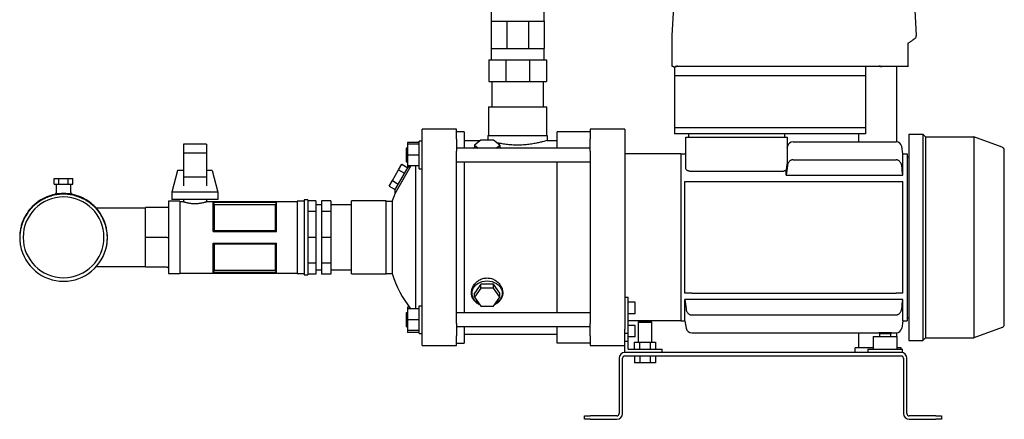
# Model space of a CAD drawing. Header units: millimetres. Extents: x 9 to 1686, y 11 to 1046.
# Tile 1 of 7: x 9 to 864, y 11 to 358. Entities that reach past the tile are written whole.
import ezdxf

# ---------------------------------------------------------------- set-up
doc = ezdxf.new("R2010")
doc.units = ezdxf.units.MM

msp = doc.modelspace()

# ---------------------------------------------------------------- linework, layer by layer
at = {"color": 7, "linetype": 'Continuous', "lineweight": 25}
for p, q in [((418.57, 376.68), (418.57, 356.83)), ((464.42, 356.83), (464.42, 376.83)), ((785.65, 380.31), (787.53, 344.44)), ((575.77, 344.44), (577.31, 373.79)), ((418.57, 356.83), (418.57, 333.08)), ((418.57, 356.83), (425.29, 356.83)), ((425.29, 356.83), (432, 356.83)), ((432, 356.83), (432, 333.08)), ((432, 356.83), (441.5, 356.83)), ((441.5, 356.83), (450.99, 356.83)), ((450.99, 356.83), (450.99, 333.08)), ((450.99, 356.83), (457.71, 356.83)), ((457.71, 356.83), (464.42, 356.83)), ((464.42, 356.83), (464.42, 333.08)), ((575.81, 317.31), (575.77, 344.38)), ((787.53, 342.83), (787.53, 344.38)), ((780.67, 337.64), (780.61, 337.94)), ((780.63, 317.19), (780.67, 337.64)), ((418.57, 333.08), (418.57, 323.08)), ((418.57, 333.08), (425.29, 333.08)), ((425.29, 333.08), (432, 333.08)), ((432, 333.08), (441.5, 333.08)), ((441.5, 333.08), (450.99, 333.08)), ((450.99, 333.08), (457.71, 333.08)), ((457.71, 333.08), (464.42, 333.08)), ((464.42, 323.08), (464.42, 333.08)), ((416.5, 323.08), (416.5, 304.51)), ((416.5, 323.08), (431.14, 323.08)), ((431.14, 323.08), (431.14, 304.51)), ((431.14, 323.08), (451.85, 323.08)), ((451.85, 323.08), (451.85, 304.51)), ((451.85, 323.08), (466.5, 323.08)), ((466.5, 323.08), (466.5, 304.51)), ((576.65, 317.31), (575.81, 317.31)), ((577.76, 317.31), (577.65, 317.31)), ((577.65, 317.31), (577.65, 309.31)), ((578.75, 317.31), (578.49, 317.31)), ((757.89, 317.31), (578.75, 317.31)), ((768.82, 317.31), (757.89, 317.31)), ((780.57, 317.31), (768.82, 317.31)), ((770.6, 317.31), (770.6, 251.99)), ((743.65, 309.31), (577.65, 309.31)), ((577.65, 309.31), (577.65, 264.01)), ((743.65, 316.31), (743.65, 309.31)), ((743.65, 309.31), (743.65, 264.01)), ((416.5, 304.51), (431.14, 304.51)), ((419.07, 304.51), (419.07, 282.51)), ((431.14, 304.51), (451.85, 304.51)), ((451.85, 304.51), (466.5, 304.51)), ((463.92, 282.51), (463.92, 304.51)), ((416.1, 282.51), (416.1, 257.51)), ((416.1, 282.51), (441.5, 282.51)), ((441.5, 282.51), (466.9, 282.51)), ((466.9, 257.51), (466.9, 282.51)), ((388.5, 263.01), (358.5, 263.01)), ((358.5, 254.39), (358.5, 263.01)), ((388.5, 254.39), (388.5, 263.01)), ((395.2, 260.76), (388.5, 260.76)), ((395.2, 260.76), (395.2, 246.51)), ((415.75, 257.51), (415.75, 253.51)), ((415.75, 257.51), (467.25, 257.51)), ((467.25, 257.51), (467.25, 253.16)), ((475.8, 246.51), (475.8, 260.76)), ((504.6, 260.76), (475.8, 260.76)), ((534.6, 263.01), (504.6, 263.01)), ((504.6, 263.01), (504.6, 254.39)), ((534.6, 263.01), (534.6, 254.39)), ((743.65, 264.01), (577.65, 264.01)), ((577.65, 264.01), (577.65, 259.01)), ((743.65, 259.01), (577.65, 259.01)), ((590.15, 256.01), (590.15, 259.01)), ((673.15, 259.01), (673.15, 256.01)), ((737.6, 259.01), (737.6, 252.01)), ((743.65, 264.01), (743.65, 259.01)), ((781.15, 258.56), (781.15, 79.46)), ((781.15, 258.56), (793.45, 258.56)), ((793.45, 258.56), (793.45, 79.46)), ((795.75, 256.26), (793.45, 258.56)), ((171.26, 250.01), (151.26, 250.01)), ((151.26, 250.01), (151.26, 242.01)), ((171.26, 250.01), (171.26, 242.01)), ((356, 251.48), (346, 251.48)), ((346, 251.48), (346, 250.01)), ((356, 250.01), (346, 250.01)), ((346, 250.01), (346, 240.51)), ((358.5, 252.51), (356, 252.51)), ((356, 240.51), (356, 252.51)), ((358.5, 243.94), (358.5, 254.39)), ((388.5, 254.39), (388.5, 243.94)), ((395.2, 253.16), (409.08, 253.16)), ((409.51, 253.51), (404.03, 249.05)), ((404.03, 249.05), (407.15, 246.51)), ((404.03, 249.05), (404.03, 246.51)), ((420.48, 253.51), (409.51, 253.51)), ((425.97, 249.05), (420.48, 253.51)), ((422.84, 246.51), (425.97, 249.05)), ((425.97, 249.05), (425.97, 246.51)), ((467.25, 253.16), (475.8, 253.16)), ((504.6, 243.94), (504.6, 254.39)), ((534.6, 254.39), (534.6, 243.94)), ((587.65, 228.81), (587.65, 256.01)), ((587.65, 256.01), (590.65, 256.01)), ((590.65, 256.01), (672.65, 256.01)), ((672.65, 256.01), (675.65, 256.01)), ((675.65, 256.01), (675.65, 235.57)), ((680.69, 252.01), (770.1, 252.01)), ((795.75, 256.26), (795.75, 81.76)), ((795.75, 256.26), (837.59, 256.26)), ((837.59, 256.26), (837.59, 81.76)), ((862.17, 247.31), (837.59, 256.26)), ((171.26, 242.01), (151.26, 242.01)), ((151.26, 242.01), (151.26, 221.15)), ((171.26, 242.01), (171.26, 221.15)), ((346, 246.51), (344.6, 246.51)), ((344.6, 246.51), (344.6, 240.51)), ((344.6, 240.51), (344.6, 234.51)), ((356, 240.51), (346, 240.51)), ((346, 240.51), (346, 231.01)), ((356, 228.51), (356, 240.51)), ((358.5, 169.01), (358.5, 243.94)), ((504.6, 246.51), (388.5, 246.51)), ((388.5, 169.01), (388.5, 243.94)), ((403.88, 247.03), (403.19, 246.51)), ((426.8, 246.51), (426.11, 247.03)), ((504.6, 243.94), (504.6, 94.09)), ((534.6, 243.94), (534.6, 94.09)), ((583.15, 241.51), (534.6, 241.51)), ((583.15, 241.51), (587.65, 241.51)), ((583.15, 241.51), (583.15, 96.51)), ((675.65, 247.18), (675.77, 247.88)), ((776.15, 241.51), (775.02, 247.88)), ((776.15, 222.9), (776.15, 241.51)), ((776.15, 241.51), (779.65, 241.51)), ((779.65, 241.51), (779.65, 96.51)), ((864.15, 93.53), (864.15, 244.5)), ((348.77, 231.01), (334.76, 206.75)), ((338.2, 227.76), (340.94, 232.51)), ((340.94, 232.51), (346.14, 229.51)), ((344.6, 234.51), (346, 234.51)), ((356, 231.01), (346, 231.01)), ((346, 231.01), (346, 229.59)), ((346.44, 230.05), (348.01, 231.01)), ((352.74, 231.01), (352.74, 107.01)), ((388.5, 234.51), (504.6, 234.51)), ((395.2, 234.51), (395.2, 169.01)), ((475.8, 103.51), (475.8, 234.51)), ((680.69, 236.37), (770.1, 236.37)), ((779.65, 239.01), (781.15, 239.01)), ((146.26, 227.01), (141.26, 208.26)), ((151.26, 227.01), (146.26, 227.01)), ((176.26, 227.01), (171.26, 227.01)), ((176.26, 227.01), (181.26, 208.26)), ((332.71, 218.26), (338.2, 227.76)), ((334.86, 209.98), (346.44, 230.05)), ((338.2, 227.76), (343.39, 224.76)), ((356, 228.51), (358.5, 228.51)), ((590.65, 226.63), (672.65, 226.63)), ((674.65, 222.9), (674.65, 227.21)), ((674.65, 222.9), (776.15, 222.9)), ((39.12, 215.11), (39.12, 220.11)), ((39.12, 220.11), (43.17, 220.11)), ((39.12, 215.11), (43.17, 215.11)), ((40.86, 215.11), (40.86, 208.23)), ((43.17, 215.11), (43.17, 220.11)), ((43.17, 220.11), (51.25, 220.11)), ((43.17, 215.11), (51.25, 215.11)), ((51.25, 215.11), (51.25, 220.11)), ((51.25, 220.11), (55.29, 220.11)), ((51.25, 215.11), (55.29, 215.11)), ((53.56, 208.23), (53.56, 215.11)), ((55.29, 215.11), (55.29, 220.11)), ((171.26, 221.15), (151.26, 221.15)), ((151.26, 221.15), (151.26, 213.78)), ((171.26, 221.15), (171.26, 213.78)), ((329.97, 213.51), (332.71, 218.26)), ((332.71, 218.26), (337.91, 215.26)), ((586.65, 120.51), (586.65, 217.51)), ((592.69, 217.51), (770.1, 217.51)), ((776.15, 120.51), (776.15, 217.51)), ((141.26, 208.26), (141.26, 202.01)), ((181.26, 208.26), (141.26, 208.26)), ((181.26, 208.26), (181.26, 202.01)), ((329.97, 213.51), (335.17, 210.51)), ((334.86, 209.98), (334.76, 206.75)), ((29.31, 202.05), (28.75, 201.69)), ((148.26, 200.51), (138.26, 200.51)), ((138.26, 200.51), (138.26, 169.01)), ((181.26, 202.01), (141.26, 202.01)), ((148.26, 200.51), (148.26, 169.01)), ((151.26, 200.01), (148.26, 200.01)), ((151.26, 202.01), (151.26, 200.01)), ((171.26, 202.01), (171.26, 200.01)), ((250.19, 200.01), (171.26, 200.01)), ((177.19, 199.61), (232.19, 199.61)), ((177.19, 174.01), (177.19, 199.61)), ((177.2, 199.58), (232.17, 199.58)), ((178.12, 197.38), (178.12, 175.04)), ((231.25, 197.38), (178.12, 197.38)), ((231.25, 175.04), (231.25, 197.38)), ((232.19, 174.01), (232.19, 199.61)), ((256.19, 200.51), (250.19, 200.51)), ((250.19, 200.51), (250.19, 169.01)), ((259.19, 201.51), (256.19, 201.51)), ((256.19, 201.51), (256.19, 169.01)), ((259.19, 201.51), (259.19, 169.01)), ((266.19, 200.84), (259.19, 200.84)), ((266.19, 200.84), (266.19, 191.52)), ((271.19, 197.34), (266.19, 197.34)), ((279.19, 200.84), (271.19, 200.84)), ((271.19, 200.84), (271.19, 191.52)), ((279.19, 200.84), (279.19, 191.52)), ((297.3, 197.34), (279.19, 197.34)), ((327.3, 200.66), (297.3, 200.66)), ((297.3, 169.01), (297.3, 200.66)), ((327.3, 169.01), (327.3, 200.66)), ((327.3, 200.51), (332.5, 200.51)), ((332.5, 200.51), (332.5, 137.51)), ((118.26, 194.41), (75.6, 194.41)), ((137.26, 195.01), (118.26, 195.01)), ((118.26, 169.01), (118.26, 195.01)), ((266.19, 191.52), (259.19, 191.52)), ((266.19, 191.52), (266.19, 169.01)), ((279.19, 191.52), (271.19, 191.52)), ((271.19, 191.52), (271.19, 169.01)), ((279.19, 191.52), (279.19, 169.01)), ((177.19, 174.01), (232.19, 174.01)), ((178.12, 175.04), (231.25, 175.04)), ((9.11, 169.01), (9.19, 168)), ((118.26, 143.01), (118.26, 169.01)), ((137.26, 169.01), (118.26, 169.01)), ((138.26, 169.01), (138.26, 137.51)), ((148.26, 169.01), (148.26, 137.51)), ((177.19, 164.01), (232.19, 164.01)), ((177.19, 138.42), (177.19, 164.01)), ((178.12, 162.99), (178.12, 140.65)), ((231.25, 162.99), (178.12, 162.99)), ((231.25, 140.65), (231.25, 162.99)), ((232.19, 138.42), (232.19, 164.01)), ((250.19, 169.01), (250.19, 137.51)), ((256.19, 169.01), (256.19, 136.51)), ((259.19, 169.01), (259.19, 136.51)), ((266.19, 169.01), (259.19, 169.01)), ((266.19, 169.01), (266.19, 146.51)), ((279.19, 169.01), (271.19, 169.01)), ((271.19, 169.01), (271.19, 146.51)), ((279.19, 169.01), (279.19, 146.51)), ((297.3, 137.36), (297.3, 169.01)), ((327.3, 137.36), (327.3, 169.01)), ((358.5, 94.09), (358.5, 169.01)), ((388.5, 94.09), (388.5, 169.01)), ((395.2, 169.01), (395.2, 103.51)), ((266.19, 146.51), (259.19, 146.51)), ((266.19, 146.51), (266.19, 137.19)), ((279.19, 146.51), (271.19, 146.51)), ((271.19, 146.51), (271.19, 137.19)), ((279.19, 146.51), (279.19, 137.19)), ((75.61, 143.61), (118.26, 143.61)), ((137.26, 143.01), (118.26, 143.01)), ((138.26, 137.51), (148.26, 137.51)), ((148.26, 138.01), (250.19, 138.01)), ((177.19, 138.42), (232.19, 138.42)), ((232.17, 138.45), (177.2, 138.45)), ((178.12, 140.65), (231.25, 140.65)), ((250.19, 137.51), (256.19, 137.51)), ((266.19, 137.19), (259.19, 137.19)), ((266.19, 140.68), (271.19, 140.68)), ((279.19, 137.19), (271.19, 137.19)), ((279.19, 140.68), (297.3, 140.68)), ((297.3, 137.36), (327.3, 137.36)), ((327.3, 137.51), (332.5, 137.51)), ((256.19, 136.51), (259.19, 136.51)), ((409.51, 128.24), (404.03, 120.46)), ((409.51, 124.8), (404.03, 117.02)), ((404.03, 117.02), (404.03, 120.46)), ((409.51, 124.8), (409.51, 128.24)), ((420.48, 128.24), (409.51, 128.24)), ((420.48, 124.8), (409.51, 124.8)), ((420.48, 124.8), (420.48, 128.24)), ((425.97, 120.46), (420.48, 128.24)), ((425.97, 117.02), (420.48, 124.8)), ((425.97, 117.02), (425.97, 120.46)), ((592.69, 120.51), (770.1, 120.51)), ((404.03, 117.02), (409.51, 109.24)), ((420.48, 109.24), (425.97, 117.02)), ((534.6, 117.01), (537.6, 117.01)), ((537.6, 85.75), (537.6, 117.01)), ((543.6, 112.63), (537.6, 112.63)), ((543.6, 102.63), (543.6, 112.63)), ((776.15, 115.12), (586.65, 115.12)), ((586.65, 96.51), (586.65, 115.12)), ((776.15, 96.51), (776.15, 115.12)), ((346, 103.51), (344.6, 103.51)), ((344.6, 103.51), (344.6, 97.51)), ((347.51, 108.48), (346, 108.48)), ((346, 108.48), (346, 107.01)), ((356, 107.01), (346, 107.01)), ((346, 107.01), (346, 97.51)), ((356, 85.51), (356, 109.51)), ((356, 109.51), (358.5, 109.51)), ((504.6, 103.51), (388.5, 103.51)), ((409.51, 109.24), (420.48, 109.24)), ((543.6, 102.63), (537.6, 102.63)), ((344.6, 97.51), (344.6, 91.51)), ((356, 97.51), (346, 97.51)), ((346, 97.51), (346, 88.01)), ((358.5, 83.63), (358.5, 94.09)), ((388.5, 94.09), (388.5, 83.63)), ((504.6, 83.63), (504.6, 94.09)), ((534.6, 94.09), (534.6, 89.23)), ((583.15, 96.51), (537.6, 96.51)), ((546.7, 96.01), (546.1, 95.41)), ((546.1, 95.41), (546.1, 78.01)), ((546.1, 95.41), (552.1, 95.41)), ((546.7, 96.01), (552.1, 96.01)), ((552.1, 96.01), (557.5, 96.01)), ((552.1, 95.41), (558.1, 95.41)), ((558.1, 95.41), (557.5, 96.01)), ((558.1, 78.01), (558.1, 95.41)), ((583.15, 96.51), (586.65, 96.51)), ((586.65, 96.51), (587.77, 90.14)), ((592.69, 101.66), (770.1, 101.66)), ((776.15, 96.51), (775.02, 90.14)), ((776.15, 96.51), (779.65, 96.51)), ((779.65, 99.01), (781.15, 99.01)), ((344.6, 91.51), (346, 91.51)), ((356, 88.01), (346, 88.01)), ((346, 88.01), (346, 86.54)), ((356, 86.54), (346, 86.54)), ((356, 85.51), (358.5, 85.51)), ((388.5, 91.51), (504.6, 91.51)), ((395.2, 91.51), (395.2, 77.26)), ((475.8, 77.26), (475.8, 91.51)), ((534.6, 85.75), (534.6, 89.23)), ((534.6, 79.01), (534.6, 85.75)), ((534.6, 85.75), (537.6, 85.75)), ((543.6, 92.55), (537.6, 92.55)), ((537.6, 79.01), (537.6, 85.75)), ((543.6, 82.55), (543.6, 92.55)), ((592.69, 86.01), (755.15, 86.01)), ((737.6, 86.01), (737.6, 73.01)), ((755.15, 86.01), (766.15, 86.01)), ((755.65, 85.51), (755.65, 83.01)), ((755.65, 85.51), (760.65, 85.51)), ((760.65, 85.51), (765.65, 85.51)), ((765.65, 83.01), (765.65, 85.51)), ((766.15, 86.01), (770.1, 86.01)), ((770.6, 86.04), (770.6, 83.01)), ((862.17, 90.71), (837.59, 81.76)), ((358.5, 75.01), (358.5, 83.63)), ((388.5, 75.01), (388.5, 83.63)), ((388.5, 77.26), (395.2, 77.26)), ((395.2, 84.86), (475.8, 84.86)), ((504.6, 77.26), (475.8, 77.26)), ((504.6, 83.63), (504.6, 75.01)), ((534.6, 69.01), (534.6, 79.01)), ((534.6, 79.01), (537.6, 79.01)), ((543.6, 82.55), (537.6, 82.55)), ((537.6, 72.01), (537.6, 79.01)), ((542.86, 78.01), (542.86, 72.01)), ((542.86, 78.01), (547.48, 78.01)), ((547.48, 78.01), (547.48, 72.01)), ((547.48, 78.01), (556.72, 78.01)), ((556.72, 78.01), (556.72, 72.01)), ((556.72, 78.01), (561.34, 78.01)), ((561.34, 78.01), (561.34, 72.01)), ((750.15, 83.01), (750.15, 72.01)), ((750.15, 83.01), (760.65, 83.01)), ((760.65, 83.01), (771.15, 83.01)), ((771.15, 72.01), (771.15, 83.01)), ((781.15, 79.46), (793.45, 79.46)), ((795.75, 81.76), (793.45, 79.46)), ((795.75, 81.76), (837.59, 81.76)), ((358.5, 75.01), (388.5, 75.01)), ((504.6, 75.01), (534.6, 75.01)), ((774.6, 69.01), (534.6, 69.01)), ((537.6, 72.01), (567.1, 72.01)), ((567.1, 69.01), (567.1, 72.01)), ((734.6, 69.01), (734.6, 73.01)), ((750.15, 73.01), (734.6, 73.01)), ((745.65, 72.01), (745.65, 69.01)), ((745.65, 72.01), (760.65, 72.01)), ((760.65, 72.01), (775.65, 72.01)), ((774.6, 73.01), (771.15, 73.01)), ((774.6, 72.01), (774.6, 73.01)), ((775.65, 69.01), (775.65, 72.01)), ((529.6, 64.01), (529.6, 16.01)), ((532.6, 16.01), (532.6, 64.01)), ((534.6, 66.01), (774.6, 66.01)), ((543.1, 66.01), (543.1, 60.01)), ((547.6, 60.01), (543.1, 60.01)), ((547.6, 66.01), (547.6, 60.01)), ((556.6, 60.01), (547.6, 60.01)), ((556.6, 66.01), (556.6, 60.01)), ((561.1, 60.01), (556.6, 60.01)), ((561.1, 66.01), (561.1, 60.01)), ((776.6, 64.01), (776.6, 16.01)), ((779.6, 16.01), (779.6, 64.01)), ((499.6, 11.01), (499.6, 14.01)), ((499.6, 14.01), (504.6, 14.01)), ((504.6, 11.01), (499.6, 11.01)), ((527.6, 14.01), (504.6, 14.01)), ((504.6, 11.01), (527.6, 11.01)), ((804.6, 14.01), (781.6, 14.01)), ((781.6, 11.01), (804.6, 11.01)), ((804.6, 14.01), (809.6, 14.01)), ((809.6, 11.01), (804.6, 11.01)), ((809.6, 14.01), (809.6, 11.01))]:
    msp.add_line(p, q, dxfattribs=at)
at = {"color": 7, "linetype": 'Continuous', "lineweight": 25, "flags": 128}
for points in [[(577.76, 316.31), (577.76, 316.87), (577.76, 317.31)], [(403.19, 246.51), (404.01, 247.12), (404.03, 247.13)], [(425.97, 247.13), (425.98, 247.12), (426.8, 246.51)], [(177.19, 199.61), (177.19, 199.59), (177.2, 199.58)], [(232.17, 199.58), (232.18, 199.59), (232.19, 199.61)], [(177.2, 138.45), (177.19, 138.43), (177.19, 138.42)], [(232.19, 138.42), (232.18, 138.43), (232.17, 138.45)], [(408.02, 111.36), (406.94, 111.98), (405.34, 113.18), (404.01, 114.58), (402.98, 116.14), (402.28, 117.82), (401.92, 119.57), (401.92, 121.35), (402.28, 123.1), (402.98, 124.78), (404.01, 126.34), (405.34, 127.74), (406.94, 128.94), (408.75, 129.91), (410.74, 130.63), (412.84, 131.06), (415, 131.21)], [(415, 131.21), (417.16, 131.06), (419.26, 130.63), (421.24, 129.91), (423.06, 128.94), (424.65, 127.74), (425.98, 126.34), (427.01, 124.78), (427.72, 123.1), (428.07, 121.35), (428.07, 119.57), (427.72, 117.82), (427.01, 116.14), (425.98, 114.58), (424.65, 113.18), (423.06, 111.98), (421.98, 111.36)]]:
    msp.add_lwpolyline(points, dxfattribs=at)
at = {"color": 7, "linetype": 'Continuous', "lineweight": 25}
for centre, radius, start, end in [((576.77, 344.39), 1, 177, 180.1), ((786.53, 342.83), 1, 305.50392, 359.9), ((786.53, 344.39), 1, 359.9, 3), ((680.69, 247.01), 5, 90, 170), ((770.1, 247.01), 5, 10, 90), ((861.15, 244.5), 3, 0, 70), ((428.99, 169.01), 101.5, 158.17626, 161.91999), ((47.21, 169.01), 35.1, 0, 180), ((47.21, 169.01), 35.1, 180, 0), ((47.21, 169.01), 38.1, 190.50948, 349.49052), ((428.99, 169.01), 101.5, 198.08001, 217.65008), ((592.69, 91.01), 5, 190, 270), ((770.1, 91.01), 5, 270, 350), ((861.15, 93.53), 3, 290, 360), ((534.6, 64.01), 5, 90, 180), ((774.6, 64.01), 5, 0, 90), ((534.6, 64.01), 2, 90, 180), ((774.6, 64.01), 2, 0, 90), ((527.6, 16.01), 2, 270, 0), ((527.6, 16.01), 5, 270, 0), ((781.6, 16.01), 5, 180, 270), ((781.6, 16.01), 2, 180, 270)]:
    msp.add_arc(centre, radius, start, end, dxfattribs=at)
for points, knots in [([(787.11, 342.01), (787.01, 341.94), (786.81, 341.8), (785.27, 340.7), (783.23, 339.25), (781.5, 338.02), (780.67, 337.42)], [0, 0, 0, 0, 0.281736, 0.56592, 0.790939, 1, 1, 1, 1]), ([(576.65, 317.31), (576.68, 317.31), (576.74, 317.31), (576.83, 317.3), (576.93, 317.28), (577.02, 317.24), (577.1, 317.2), (577.21, 317.14), (577.34, 317.04), (577.46, 316.9), (577.55, 316.76), (577.59, 316.64), (577.63, 316.53), (577.64, 316.42), (577.65, 316.35), (577.65, 316.31)], [0, 0, 0, 0, 0.09473, 0.184561, 0.269643, 0.350152, 0.426298, 0.498326, 0.631992, 0.748617, 0.814174, 0.874219, 0.917797, 0.959226, 1, 1, 1, 1]), ([(577.76, 316.31), (577.76, 316.34), (577.76, 316.4), (577.77, 316.49), (577.78, 316.57), (577.8, 316.66), (577.83, 316.77), (577.89, 316.92), (577.98, 317.07), (578.1, 317.18), (578.22, 317.26), (578.35, 317.3), (578.45, 317.31), (578.49, 317.31)], [0, 0, 0, 0, 0.049939, 0.099382, 0.148872, 0.198948, 0.250132, 0.372681, 0.500013, 0.622659, 0.750115, 0.873467, 1, 1, 1, 1]), ([(578.75, 317.31), (578.78, 317.31), (578.84, 317.32), (578.94, 317.33), (579.04, 317.36), (579.17, 317.41), (579.25, 317.47), (579.3, 317.5)], [0, 0, 0, 0, 0.165958, 0.331959, 0.498952, 0.752233, 1, 1, 1, 1]), ([(579.3, 317.5), (579.32, 317.51), (579.36, 317.54), (579.43, 317.6), (579.51, 317.66), (579.6, 317.73), (579.7, 317.8), (579.8, 317.88), (579.92, 317.98), (580.04, 318.07), (580.11, 318.13), (580.13, 318.16)], [0, 0, 0, 0, 0.083697, 0.175739, 0.276081, 0.384605, 0.501121, 0.611645, 0.750604, 0.914626, 1, 1, 1, 1]), ([(744.65, 317.31), (744.53, 317.31), (744.4, 317.29), (744.16, 317.19), (744.04, 317.12), (743.84, 316.92), (743.77, 316.8), (743.67, 316.56), (743.65, 316.43), (743.65, 316.31)], [0, 0, 0, 0, 0.25, 0.25, 0.5, 0.5, 0.75, 0.75, 1, 1, 1, 1]), ([(755.72, 318.16), (755.75, 318.13), (755.82, 318.08), (755.93, 318.01), (756.06, 317.92), (756.2, 317.82), (756.3, 317.75), (756.35, 317.72)], [0, 0, 0, 0, 0.165675, 0.332392, 0.499984, 0.754209, 1, 1, 1, 1]), ([(756.35, 317.72), (756.38, 317.7), (756.46, 317.65), (756.57, 317.59), (756.69, 317.54), (756.82, 317.49), (756.96, 317.44), (757.14, 317.4), (757.36, 317.35), (757.62, 317.32), (757.8, 317.32), (757.89, 317.31)], [0, 0, 0, 0, 0.074646, 0.152435, 0.233655, 0.318558, 0.407366, 0.500274, 0.665526, 0.831819, 1, 1, 1, 1]), ([(467.25, 253.16), (467.15, 253.13), (466.96, 253.07), (465.41, 252.61), (463.03, 251.96), (459.82, 251.17), (455.92, 250.38), (451.46, 249.7), (446.59, 249.24), (441.51, 249.07), (436.42, 249.24), (431.56, 249.7), (427.08, 250.37), (424.61, 250.89), (423.39, 251.15)], [0, 0, 0, 0, 0.083501, 0.16689, 0.25063, 0.333955, 0.417586, 0.501056, 0.584384, 0.668034, 0.751271, 0.834993, 0.918508, 1, 1, 1, 1]), ([(675.65, 235.57), (675.65, 235.52), (675.64, 235.46), (675.64, 235.32), (675.63, 235.25), (675.61, 235.02), (675.59, 234.85), (675.54, 234.35), (675.5, 234.01), (675.38, 232.96), (675.29, 232.25), (675.11, 230.82), (675.02, 230.1), (674.83, 228.66), (674.74, 227.94), (674.65, 227.21)], [0, 0, 0, 0, 0.03125, 0.03125, 0.0625, 0.0625, 0.125, 0.125, 0.25, 0.25, 0.5, 0.5, 0.75, 0.75, 1, 1, 1, 1]), ([(680.69, 236.37), (680.37, 236.37), (680.05, 236.33), (679.42, 236.18), (679.11, 236.06), (678.53, 235.77), (678.26, 235.6), (677.75, 235.19), (677.51, 234.97), (677.09, 234.48), (676.9, 234.22), (676.56, 233.67), (676.41, 233.38), (676.16, 232.78), (676.05, 232.47), (675.88, 231.85), (675.82, 231.53), (675.77, 231.21)], [0, 0, 0, 0, 0.125, 0.125, 0.25, 0.25, 0.375, 0.375, 0.5, 0.5, 0.625, 0.625, 0.75, 0.75, 0.875, 0.875, 1, 1, 1, 1]), ([(775.02, 231.21), (774.93, 231.85), (774.77, 232.47), (774.39, 233.36), (774.24, 233.66), (773.9, 234.21), (773.71, 234.47), (773.29, 234.96), (773.05, 235.19), (772.55, 235.59), (772.27, 235.77), (771.84, 235.99), (771.69, 236.05), (771.38, 236.17), (771.23, 236.21), (770.76, 236.33), (770.43, 236.37), (770.1, 236.37)], [0, 0, 0, 0, 0.25, 0.25, 0.375, 0.375, 0.5, 0.5, 0.625, 0.625, 0.75, 0.75, 0.8125, 0.8125, 0.875, 0.875, 1, 1, 1, 1]), ([(590.65, 226.63), (590.43, 226.63), (590.21, 226.65), (589.79, 226.72), (589.58, 226.78), (589.2, 226.91), (589.02, 226.99), (588.7, 227.17), (588.56, 227.27), (588.29, 227.48), (588.18, 227.59), (587.99, 227.82), (587.91, 227.94), (587.71, 228.31), (587.65, 228.56), (587.65, 228.81)], [0, 0, 0, 0, 0.125, 0.125, 0.25, 0.25, 0.375, 0.375, 0.5, 0.5, 0.625, 0.625, 0.75, 0.75, 1, 1, 1, 1]), ([(674.65, 227.21), (674.52, 227.13), (674.38, 227.05), (674.08, 226.91), (673.92, 226.84), (673.58, 226.74), (673.4, 226.7), (673.03, 226.65), (672.84, 226.63), (672.65, 226.63)], [0, 0, 0, 0, 0.25, 0.25, 0.5, 0.5, 0.75, 0.75, 1, 1, 1, 1]), ([(587.77, 217.51), (587.86, 217.51), (588.03, 217.51), (588.4, 217.51), (588.55, 217.51), (588.89, 217.51), (589.08, 217.51), (589.5, 217.51), (589.74, 217.51), (590.25, 217.51), (590.52, 217.51), (590.96, 217.51), (591.11, 217.51), (591.41, 217.51), (591.57, 217.51), (592.04, 217.51), (592.37, 217.51), (592.69, 217.51)], [0, 0, 0, 0, 0.25, 0.25, 0.375, 0.375, 0.5, 0.5, 0.625, 0.625, 0.75, 0.75, 0.8125, 0.8125, 0.875, 0.875, 1, 1, 1, 1]), ([(770.1, 217.51), (770.43, 217.51), (770.75, 217.51), (771.38, 217.51), (771.69, 217.51), (772.26, 217.51), (772.54, 217.51), (773.05, 217.51), (773.28, 217.51), (773.71, 217.51), (773.9, 217.51), (774.24, 217.51), (774.38, 217.51), (774.64, 217.51), (774.74, 217.51), (774.92, 217.51), (774.98, 217.51), (775.02, 217.51)], [0, 0, 0, 0, 0.125, 0.125, 0.25, 0.25, 0.375, 0.375, 0.5, 0.5, 0.625, 0.625, 0.75, 0.75, 0.875, 0.875, 1, 1, 1, 1]), ([(85.31, 169.01), (85.31, 171.53), (85.06, 174.04), (84.32, 177.7), (84.02, 178.91), (83.48, 180.67), (83.29, 181.25), (82.88, 182.41), (82.66, 182.99), (81.47, 185.85), (80.29, 188.08), (77.5, 192.26), (75.89, 194.22), (73.24, 196.86), (72.31, 197.7), (70.88, 198.87), (70.39, 199.25), (69.41, 199.98), (68.9, 200.34), (66.34, 202.05), (64.13, 203.24), (59.49, 205.17), (57.07, 205.9), (52.15, 206.87), (49.66, 207.11), (44.75, 207.11), (42.26, 206.87), (37.35, 205.9), (34.92, 205.17), (30.29, 203.24), (28.07, 202.05), (25.51, 200.34), (25.01, 199.98), (24.02, 199.25), (23.54, 198.87), (22.1, 197.7), (21.18, 196.86), (18.52, 194.22), (16.92, 192.26), (14.13, 188.08), (12.94, 185.85), (11.76, 182.99), (11.54, 182.41), (11.12, 181.25), (10.93, 180.67), (10.39, 178.91), (10.09, 177.7), (9.36, 174.04), (9.11, 171.53), (9.11, 169.01)], [0, 0, 0, 0, 0.0625, 0.0625, 0.09375, 0.09375, 0.109375, 0.109375, 0.125, 0.125, 0.1875, 0.1875, 0.25, 0.25, 0.28125, 0.28125, 0.296875, 0.296875, 0.3125, 0.3125, 0.375, 0.375, 0.4375, 0.4375, 0.5, 0.5, 0.5625, 0.5625, 0.625, 0.625, 0.6875, 0.6875, 0.703125, 0.703125, 0.71875, 0.71875, 0.75, 0.75, 0.8125, 0.8125, 0.875, 0.875, 0.890625, 0.890625, 0.90625, 0.90625, 0.9375, 0.9375, 1, 1, 1, 1]), ([(65.11, 202.05), (64.92, 202.15), (64.55, 202.34), (63.99, 202.62), (63.43, 202.89), (62.86, 203.15), (62.29, 203.4), (61.72, 203.64), (61.15, 203.87), (60.57, 204.09), (59.98, 204.31), (59.4, 204.51), (58.81, 204.7), (58.22, 204.89), (57.63, 205.06), (57.03, 205.22), (55.13, 205.72), (51.86, 206.32), (47.21, 206.61), (42.55, 206.32), (39.11, 205.68), (36.86, 205.09), (35.75, 204.75), (34.65, 204.39), (33.56, 203.99), (32.48, 203.56), (31.41, 203.09), (30.35, 202.59), (29.66, 202.23), (29.31, 202.05)], [0, 0, 0, 0, 0.016831, 0.03362, 0.050372, 0.067092, 0.083783, 0.10045, 0.117097, 0.133728, 0.150349, 0.166962, 0.183573, 0.200185, 0.216804, 0.233432, 0.250076, 0.375091, 0.499999, 0.624892, 0.74992, 0.781112, 0.812267, 0.843412, 0.874577, 0.90579, 0.937079, 0.968473, 1, 1, 1, 1]), ([(40.86, 208.23), (40.84, 208.01), (40.79, 207.56), (40.44, 206.95), (39.92, 206.48), (39.48, 206.34), (39.27, 206.28)], [0, 0, 0, 0, 0.242621, 0.499998, 0.757376, 1, 1, 1, 1]), ([(55.14, 206.28), (54.93, 206.34), (54.5, 206.48), (53.97, 206.95), (53.62, 207.56), (53.58, 208.01), (53.56, 208.23)], [0, 0, 0, 0, 0.242623, 0.5, 0.757378, 1, 1, 1, 1]), ([(29.31, 202.05), (29.13, 201.96), (28.78, 201.77), (28.26, 201.48), (27.75, 201.19), (27.24, 200.88), (26.74, 200.57), (26.24, 200.24), (25.74, 199.91), (25.25, 199.58), (24.77, 199.23), (23.65, 198.4), (21.95, 197.02), (19.8, 194.97), (17.82, 192.75), (15.41, 189.59), (12.88, 185.31), (11.06, 180.68), (10.05, 176.85), (9.52, 173.92), (9.22, 170.96), (9.16, 168.58), (9.22, 166.79), (9.29, 165.6), (9.41, 164.42), (9.55, 163.24), (9.68, 162.46), (9.75, 162.06)], [0, 0, 0, 0, 0.012496, 0.024985, 0.037473, 0.04996, 0.062452, 0.07495, 0.087459, 0.09998, 0.112518, 0.125075, 0.187615, 0.250105, 0.312618, 0.375143, 0.500076, 0.624867, 0.687378, 0.749901, 0.812412, 0.874935, 0.899971, 0.924971, 0.949959, 0.974961, 1, 1, 1, 1]), ([(84.67, 162.06), (84.7, 162.26), (84.77, 162.65), (84.86, 163.24), (84.93, 163.83), (85, 164.42), (85.07, 165.01), (85.12, 165.6), (85.16, 166.19), (85.19, 166.79), (85.22, 167.38), (85.25, 168.77), (85.2, 170.95), (84.9, 173.91), (84.37, 176.84), (83.61, 179.72), (82.62, 182.54), (81.42, 185.26), (80.01, 187.88), (78.4, 190.38), (76.6, 192.75), (74.61, 194.97), (72.46, 197.02), (70.61, 198.53), (69.17, 199.58), (68.18, 200.25), (67.18, 200.88), (66.15, 201.49), (65.46, 201.87), (65.11, 202.05)], [0, 0, 0, 0, 0.01251, 0.025008, 0.037497, 0.04998, 0.062461, 0.074941, 0.087425, 0.099915, 0.112415, 0.124927, 0.187432, 0.249949, 0.312425, 0.374987, 0.437582, 0.500009, 0.562518, 0.625037, 0.687475, 0.749925, 0.812428, 0.874942, 0.899996, 0.925004, 0.94999, 0.974981, 1, 1, 1, 1]), ([(151.26, 200.01), (151.26, 200.01), (151.26, 200.01), (151.27, 200.01), (151.29, 200), (151.32, 199.99), (151.35, 199.98), (151.4, 199.97), (151.49, 199.94), (151.68, 199.88), (152, 199.78), (152.42, 199.66), (153.1, 199.47), (154.14, 199.2), (155.66, 198.87), (157.39, 198.59), (159.28, 198.4), (161.25, 198.33), (163.23, 198.4), (165.12, 198.59), (166.86, 198.87), (168.37, 199.2), (169.42, 199.47), (170.09, 199.66), (170.51, 199.78), (170.84, 199.88), (171.04, 199.94), (171.15, 199.98), (171.21, 200), (171.25, 200.01), (171.26, 200.01), (171.26, 200.01)], [0, 0, 0, 0, 0.008842, 0.017717, 0.026624, 0.035564, 0.044539, 0.053548, 0.062593, 0.093142, 0.125041, 0.154932, 0.187765, 0.250119, 0.312659, 0.375135, 0.437431, 0.500019, 0.562285, 0.624907, 0.687426, 0.749827, 0.812462, 0.845062, 0.874763, 0.906794, 0.937465, 0.953255, 0.968938, 0.984518, 1, 1, 1, 1]), ([(138.26, 196.01), (138.26, 195.9), (138.24, 195.77), (138.14, 195.52), (138.06, 195.4), (137.87, 195.21), (137.75, 195.13), (137.5, 195.03), (137.38, 195.01), (137.26, 195.01)], [0, 0, 0, 0, 0.25, 0.25, 0.5, 0.5, 0.75, 0.75, 1, 1, 1, 1]), ([(137.26, 169.01), (137.38, 169.01), (137.5, 169.01), (137.75, 169.01), (137.87, 169.01), (138.06, 169.01), (138.14, 169.01), (138.24, 169.01), (138.26, 169.01), (138.26, 169.01)], [0, 0, 0, 0, 0.25, 0.25, 0.5, 0.5, 0.75, 0.75, 1, 1, 1, 1]), ([(137.26, 143.01), (137.38, 143.01), (137.5, 142.99), (137.75, 142.89), (137.87, 142.82), (138.06, 142.62), (138.14, 142.5), (138.24, 142.26), (138.26, 142.13), (138.26, 142.01)], [0, 0, 0, 0, 0.25, 0.25, 0.5, 0.5, 0.75, 0.75, 1, 1, 1, 1]), ([(408.53, 110.64), (408.33, 110.7), (407, 111.14), (405.06, 112.62), (402.93, 114.94), (401.66, 117.73), (401.23, 120.75), (401.67, 123.87), (402.96, 126.9), (405.05, 129.66), (407.86, 131.89), (411.25, 133.46), (413.75, 133.67), (415, 133.77)], [0, 0, 0, 0, 0.017225, 0.115659, 0.213979, 0.312405, 0.410893, 0.509075, 0.607219, 0.705625, 0.803844, 0.901735, 1, 1, 1, 1]), ([(415, 133.77), (416.25, 133.67), (418.75, 133.46), (422.16, 131.88), (424.97, 129.63), (427.06, 126.86), (428.34, 123.82), (428.76, 120.7), (428.32, 117.68), (427.04, 114.91), (424.91, 112.6), (422.98, 111.14), (421.66, 110.7), (421.47, 110.63)], [0, 0, 0, 0, 0.098374, 0.196856, 0.295396, 0.393903, 0.492133, 0.590933, 0.689027, 0.787318, 0.885355, 0.983145, 1, 1, 1, 1]), ([(592.69, 120.51), (592.37, 120.51), (592.05, 120.51), (591.42, 120.51), (591.11, 120.51), (590.53, 120.51), (590.26, 120.51), (589.75, 120.51), (589.51, 120.51), (589.09, 120.51), (588.9, 120.51), (588.56, 120.51), (588.41, 120.51), (588.16, 120.51), (588.05, 120.51), (587.88, 120.51), (587.82, 120.51), (587.77, 120.51)], [0, 0, 0, 0, 0.125, 0.125, 0.25, 0.25, 0.375, 0.375, 0.5, 0.5, 0.625, 0.625, 0.75, 0.75, 0.875, 0.875, 1, 1, 1, 1]), ([(775.02, 120.51), (774.93, 120.51), (774.77, 120.51), (774.39, 120.51), (774.24, 120.51), (773.9, 120.51), (773.71, 120.51), (773.29, 120.51), (773.05, 120.51), (772.55, 120.51), (772.27, 120.51), (771.84, 120.51), (771.69, 120.51), (771.38, 120.51), (771.23, 120.51), (770.76, 120.51), (770.43, 120.51), (770.1, 120.51)], [0, 0, 0, 0, 0.25, 0.25, 0.375, 0.375, 0.5, 0.5, 0.625, 0.625, 0.75, 0.75, 0.8125, 0.8125, 0.875, 0.875, 1, 1, 1, 1]), ([(587.77, 106.82), (587.86, 106.17), (588.03, 105.55), (588.4, 104.66), (588.55, 104.37), (588.89, 103.82), (589.08, 103.55), (589.5, 103.07), (589.74, 102.84), (590.25, 102.43), (590.52, 102.26), (590.96, 102.04), (591.11, 101.97), (591.41, 101.86), (591.57, 101.81), (592.04, 101.7), (592.37, 101.66), (592.69, 101.66)], [0, 0, 0, 0, 0.25, 0.25, 0.375, 0.375, 0.5, 0.5, 0.625, 0.625, 0.75, 0.75, 0.8125, 0.8125, 0.875, 0.875, 1, 1, 1, 1]), ([(770.1, 101.66), (770.43, 101.66), (770.75, 101.7), (771.38, 101.85), (771.69, 101.96), (772.26, 102.25), (772.54, 102.43), (773.05, 102.83), (773.28, 103.06), (773.71, 103.54), (773.9, 103.81), (774.24, 104.36), (774.38, 104.65), (774.64, 105.24), (774.74, 105.55), (774.92, 106.18), (774.98, 106.5), (775.02, 106.82)], [0, 0, 0, 0, 0.125, 0.125, 0.25, 0.25, 0.375, 0.375, 0.5, 0.5, 0.625, 0.625, 0.75, 0.75, 0.875, 0.875, 1, 1, 1, 1]), ([(766.15, 86.01), (766.15, 86.01), (766.11, 86.02), (766.01, 86.02), (765.96, 86.03), (765.86, 86.03), (765.8, 86.04), (765.59, 86.05), (765.42, 86.06), (765.02, 86.08), (764.79, 86.09), (764.29, 86.12), (764, 86.13), (763.4, 86.15), (763.08, 86.16), (762.41, 86.18), (762.07, 86.18), (761.37, 86.19), (761, 86.2), (760.28, 86.2), (759.93, 86.19), (759.4, 86.19), (759.22, 86.18), (758.87, 86.18), (758.71, 86.17), (758.21, 86.16), (757.89, 86.15), (757.29, 86.13), (757.01, 86.12), (756.5, 86.09), (756.27, 86.08), (755.87, 86.06), (755.7, 86.05), (755.5, 86.04), (755.44, 86.03), (755.33, 86.03), (755.29, 86.02), (755.18, 86.02), (755.15, 86.01), (755.15, 86.01)], [0, 0, 0, 0, 0.0625, 0.0625, 0.09375, 0.09375, 0.125, 0.125, 0.1875, 0.1875, 0.25, 0.25, 0.3125, 0.3125, 0.375, 0.375, 0.4375, 0.4375, 0.5, 0.5, 0.5625, 0.5625, 0.59375, 0.59375, 0.625, 0.625, 0.6875, 0.6875, 0.75, 0.75, 0.8125, 0.8125, 0.875, 0.875, 0.90625, 0.90625, 0.9375, 0.9375, 1, 1, 1, 1])]:
    msp.add_open_spline(points, degree=3, knots=knots, dxfattribs=at)
for points in [[(675.77, 231.21), (675.39, 228.44), (675.01, 225.67), (674.65, 222.9)], [(776.15, 222.9), (775.78, 225.67), (775.41, 228.44), (775.02, 231.21)], [(586.65, 217.51), (587.01, 217.51), (587.39, 217.51), (587.77, 217.51)], [(775.02, 217.51), (775.41, 217.51), (775.78, 217.51), (776.15, 217.51)], [(177.2, 199.58), (177.51, 198.85), (177.82, 198.11), (178.12, 197.38)], [(231.25, 197.38), (231.56, 198.11), (231.86, 198.85), (232.17, 199.58)], [(178.12, 175.04), (177.82, 174.7), (177.51, 174.35), (177.19, 174.01)], [(232.19, 174.01), (231.86, 174.35), (231.56, 174.7), (231.25, 175.04)], [(84.67, 162.06), (85.09, 164.34), (85.31, 166.68), (85.31, 169.01)], [(177.19, 164.01), (177.51, 163.67), (177.82, 163.33), (178.12, 162.99)], [(231.25, 162.99), (231.56, 163.33), (231.86, 163.67), (232.19, 164.01)], [(178.12, 140.65), (177.82, 139.91), (177.51, 139.18), (177.2, 138.45)], [(232.17, 138.45), (231.86, 139.18), (231.56, 139.91), (231.25, 140.65)], [(587.77, 120.51), (587.39, 120.51), (587.01, 120.51), (586.65, 120.51)], [(776.15, 120.51), (775.78, 120.51), (775.41, 120.51), (775.02, 120.51)], [(586.65, 115.12), (587.01, 112.35), (587.39, 109.59), (587.77, 106.82)], [(775.02, 106.82), (775.41, 109.59), (775.78, 112.35), (776.15, 115.12)]]:
    msp.add_open_spline(points, degree=3, dxfattribs=at)

doc.saveas('drawing.dxf')
